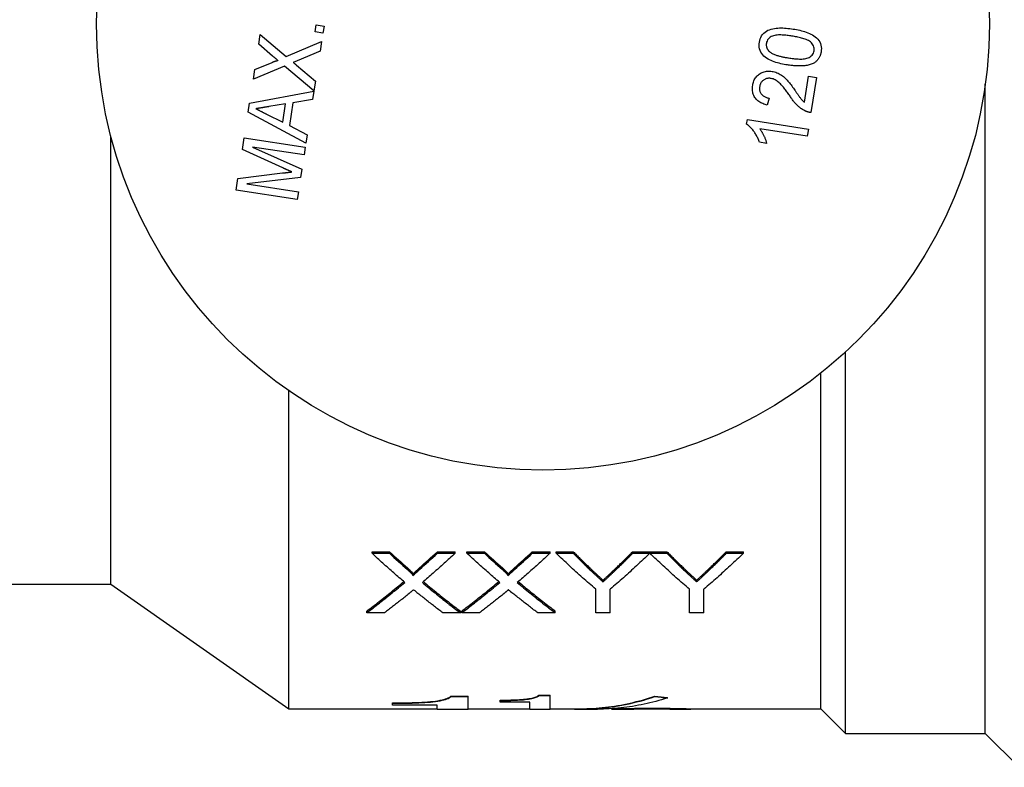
# Model space of a CAD drawing. Header units: millimetres. Extents: x 61 to 3746, y 22 to 401.
# Tile 8 of 11: x 279 to 327, y 329 to 365. Entities that reach past the tile are written whole.
import ezdxf

# ---------------------------------------------------------------- set-up
doc = ezdxf.new("R2010")
doc.units = ezdxf.units.MM
doc.layers.add('DETAIL', color=2, linetype='Continuous')

msp = doc.modelspace()

# ---------------------------------------------------------------- linework, layer by layer
at = {"layer": 'DETAIL'}
for p, q in [((293.578, 364.861), (293.631, 365.203)), ((293.631, 365.203), (294.011, 365.144)), ((290.838, 364.254), (290.911, 364.729)), ((290.911, 364.729), (292.174, 363.664)), ((293.958, 364.802), (293.578, 364.861)), ((294.011, 365.144), (293.958, 364.802)), ((291.512, 363.685), (290.838, 364.254)), ((292.174, 363.664), (293.893, 364.384)), ((293.893, 364.384), (293.822, 363.922)), ((293.822, 363.922), (292.698, 363.451)), ((290.647, 363.025), (291.49, 363.377)), ((292.698, 363.451), (292.517, 363.375)), ((292.091, 363.197), (290.575, 362.563)), ((290.575, 362.563), (290.647, 363.025)), ((293.522, 361.989), (292.091, 363.197)), ((292.669, 363.247), (293.596, 362.464)), ((293.596, 362.464), (293.522, 361.989)), ((317.365, 361.434), (317.561, 362.702)), ((317.561, 362.702), (317.941, 362.643)), ((317.941, 362.643), (317.676, 360.933)), ((326.153, 330.751), (326.153, 362.312)), ((290.394, 361.389), (293.52, 361.976)), ((293.52, 361.976), (293.458, 361.571)), ((290.328, 360.963), (290.394, 361.389)), ((292.14, 361.356), (291.33, 361.225)), ((292.002, 360.464), (292.14, 361.356)), ((292.499, 361.415), (292.327, 360.3)), ((293.458, 361.571), (292.499, 361.415)), ((315.645, 361.637), (315.554, 361.301)), ((293.13, 359.456), (290.328, 360.963)), ((291.22, 360.86), (292.002, 360.464)), ((314.554, 360.374), (314.588, 360.594)), ((314.588, 360.594), (317.553, 360.135)), ((292.327, 360.3), (293.193, 359.861)), ((317.5, 359.793), (315.189, 360.151)), ((317.553, 360.135), (317.5, 359.793)), ((283.653, 338.001), (283.653, 359.784)), ((290.046, 359.144), (290.134, 359.712)), ((290.134, 359.712), (293.098, 359.253)), ((293.193, 359.861), (293.13, 359.456)), ((315.526, 359.437), (315.176, 359.491)), ((292.001, 358.25), (290.046, 359.144)), ((293.04, 358.873), (290.531, 359.261)), ((290.531, 359.261), (292.932, 358.176)), ((293.098, 359.253), (293.04, 358.873)), ((289.827, 357.734), (291.999, 357.998)), ((292.932, 358.176), (292.871, 357.782)), ((289.739, 357.165), (289.827, 357.734)), ((292.871, 357.782), (290.254, 357.475)), ((292.704, 356.706), (289.739, 357.165)), ((290.254, 357.475), (292.763, 357.086)), ((292.763, 357.086), (292.704, 356.706)), ((319.353, 330.751), (319.353, 349.289)), ((318.153, 331.951), (318.153, 348.262)), ((292.293, 331.951), (292.293, 347.415)), ((296.343, 339.506), (296.343, 339.583)), ((296.343, 339.583), (297.192, 339.583)), ((296.343, 339.506), (297.192, 339.506)), ((297.192, 339.506), (297.192, 339.583)), ((299.52, 339.506), (299.52, 339.583)), ((299.52, 339.583), (300.381, 339.583)), ((299.52, 339.506), (300.381, 339.506)), ((300.381, 339.506), (300.381, 339.583)), ((300.958, 339.506), (300.958, 339.583)), ((300.958, 339.583), (301.808, 339.583)), ((300.958, 339.506), (301.808, 339.506)), ((301.808, 339.506), (301.808, 339.583)), ((304.135, 339.506), (304.135, 339.583)), ((304.135, 339.583), (304.997, 339.583)), ((304.135, 339.506), (304.997, 339.506)), ((304.997, 339.506), (304.997, 339.583)), ((305.294, 339.506), (305.294, 339.583)), ((305.294, 339.583), (306.129, 339.583)), ((305.294, 339.506), (306.129, 339.506)), ((306.129, 339.506), (306.129, 339.583)), ((309.011, 339.506), (309.011, 339.583)), ((309.011, 339.583), (309.846, 339.583)), ((309.011, 339.506), (309.846, 339.506)), ((309.846, 339.506), (309.846, 339.583)), ((309.856, 339.506), (309.856, 339.583)), ((309.856, 339.583), (310.68, 339.583)), ((309.856, 339.506), (310.68, 339.506)), ((310.68, 339.506), (310.68, 339.583)), ((313.562, 339.506), (313.562, 339.583)), ((313.562, 339.583), (314.397, 339.583)), ((313.562, 339.506), (314.397, 339.506)), ((314.397, 339.506), (314.397, 339.583)), ((298.324, 338.428), (298.324, 338.509)), ((302.939, 338.428), (302.939, 338.509)), ((276.653, 338.001), (283.653, 338.001)), ((283.653, 338.001), (292.293, 331.951)), ((307.571, 338.115), (307.571, 338.196)), ((312.122, 338.115), (312.122, 338.196)), ((307.217, 336.613), (307.217, 337.764)), ((307.922, 336.613), (307.922, 337.764)), ((311.769, 336.613), (311.769, 337.764)), ((312.474, 336.613), (312.474, 337.764)), ((296.087, 336.613), (296.087, 336.699)), ((296.947, 336.613), (296.087, 336.613)), ((300.638, 336.613), (299.787, 336.613)), ((300.638, 336.613), (300.638, 336.699)), ((300.702, 336.613), (300.702, 336.699)), ((301.562, 336.613), (300.702, 336.613)), ((305.253, 336.613), (304.403, 336.613)), ((305.253, 336.613), (305.253, 336.699)), ((307.922, 336.613), (307.217, 336.613)), ((312.474, 336.613), (311.769, 336.613)), ((297.343, 332.217), (297.343, 332.237)), ((297.343, 332.118), (297.343, 332.217)), ((300.177, 332.538), (300.177, 332.557)), ((300.177, 332.557), (301.01, 332.557)), ((300.177, 332.538), (301.01, 332.538)), ((301.01, 332.538), (301.01, 332.557)), ((301.01, 331.931), (301.01, 332.538)), ((302.566, 332.351), (302.566, 332.371)), ((302.566, 332.267), (302.566, 332.351)), ((304.011, 332.267), (302.566, 332.267)), ((304.011, 331.931), (304.011, 332.267)), ((304.455, 332.588), (304.455, 332.608)), ((304.455, 332.608), (305.011, 332.608)), ((304.455, 332.588), (305.011, 332.588)), ((305.011, 332.588), (305.011, 332.608)), ((305.011, 331.931), (305.011, 332.588)), ((309.342, 332.314), (309.342, 332.314)), ((310.091, 332.54), (310.091, 332.559)), ((310.702, 332.469), (310.702, 332.488)), ((292.293, 331.951), (299.51, 331.951)), ((299.51, 332.118), (297.343, 332.118)), ((299.51, 331.931), (299.51, 332.118)), ((299.51, 331.931), (301.01, 331.931)), ((301.01, 331.951), (304.011, 331.951)), ((304.011, 331.931), (305.011, 331.931)), ((305.011, 331.951), (306.482, 331.951)), ((306.482, 331.931), (307.311, 331.931)), ((307.964, 331.951), (308.162, 331.951)), ((308.162, 331.931), (309.075, 331.931)), ((308.613, 332.144), (308.613, 332.144)), ((309.967, 331.955), (309.967, 331.975)), ((310.816, 331.931), (311.747, 331.931)), ((311.747, 331.951), (318.153, 331.951)), ((311.851, 331.94), (311.851, 331.951)), ((318.153, 331.951), (319.353, 330.751)), ((319.353, 330.751), (326.153, 330.751)), ((326.153, 330.751), (327.803, 329.101))]:
    msp.add_line(p, q, dxfattribs=at)
at = {"layer": 'DETAIL', "flags": 128}
for points in [[(315.171, 364.357), (315.187, 364.438), (315.21, 364.517), (315.242, 364.593), (315.282, 364.666), (315.329, 364.734), (315.384, 364.795), (315.446, 364.85), (315.514, 364.897), (315.587, 364.935), (315.664, 364.964), (315.743, 364.988), (315.824, 365.007), (315.905, 365.022), (315.987, 365.034), (316.069, 365.043), (316.151, 365.049), (316.234, 365.051), (316.316, 365.049), (316.399, 365.045), (316.481, 365.039), (316.563, 365.031), (316.645, 365.021), (316.727, 365.01), (316.809, 364.998)], [(316.755, 364.656), (316.695, 364.665), (316.636, 364.674), (316.576, 364.681), (316.517, 364.688), (316.457, 364.694), (316.398, 364.7), (316.338, 364.704), (316.278, 364.707), (316.218, 364.709), (316.158, 364.709), (316.098, 364.708), (316.038, 364.704), (315.979, 364.698), (315.919, 364.688), (315.861, 364.674), (315.805, 364.653), (315.751, 364.627), (315.7, 364.595), (315.653, 364.558), (315.611, 364.516), (315.574, 364.468), (315.546, 364.415), (315.525, 364.359), (315.512, 364.3)], [(316.809, 364.998), (316.89, 364.985), (316.971, 364.97), (317.052, 364.955), (317.133, 364.937), (317.213, 364.917), (317.293, 364.896), (317.372, 364.873), (317.45, 364.847), (317.528, 364.818), (317.604, 364.787), (317.679, 364.751), (317.751, 364.712), (317.821, 364.668), (317.888, 364.62), (317.951, 364.567), (318.009, 364.508), (318.06, 364.443), (318.103, 364.373), (318.138, 364.298), (318.163, 364.219), (318.178, 364.138), (318.185, 364.056), (318.183, 363.974), (318.173, 363.892)], [(316.538, 363.25), (316.456, 363.264), (316.375, 363.278), (316.294, 363.294), (316.213, 363.311), (316.133, 363.331), (316.053, 363.352), (315.974, 363.375), (315.896, 363.401), (315.818, 363.43), (315.742, 363.462), (315.668, 363.498), (315.595, 363.537), (315.525, 363.58), (315.458, 363.628), (315.395, 363.682), (315.337, 363.741), (315.286, 363.806), (315.242, 363.876), (315.207, 363.951), (315.182, 364.029), (315.166, 364.11), (315.16, 364.192), (315.161, 364.275), (315.171, 364.357)], [(315.512, 364.3), (315.51, 364.282), (315.508, 364.264), (315.507, 364.245), (315.506, 364.227), (315.507, 364.208), (315.508, 364.19), (315.511, 364.171), (315.514, 364.153), (315.517, 364.135), (315.522, 364.117), (315.527, 364.099), (315.533, 364.081), (315.541, 364.064), (315.548, 364.048), (315.557, 364.031), (315.566, 364.015), (315.576, 363.999), (315.586, 363.984), (315.597, 363.969), (315.608, 363.954), (315.62, 363.94), (315.633, 363.926), (315.645, 363.913), (315.658, 363.899)], [(317.831, 363.945), (317.837, 364.004), (317.833, 364.064), (317.821, 364.122), (317.8, 364.179), (317.773, 364.232), (317.738, 364.281), (317.7, 364.326), (317.657, 364.368), (317.609, 364.404), (317.558, 364.435), (317.505, 364.463), (317.45, 364.486), (317.394, 364.508), (317.338, 364.527), (317.281, 364.545), (317.223, 364.561), (317.165, 364.576), (317.107, 364.59), (317.049, 364.603), (316.99, 364.615), (316.931, 364.626), (316.873, 364.637), (316.814, 364.647), (316.755, 364.656)], [(315.658, 363.899), (315.691, 363.874), (315.725, 363.851), (315.76, 363.829), (315.796, 363.81), (315.834, 363.792), (315.871, 363.775), (315.909, 363.759), (315.948, 363.744), (315.987, 363.73), (316.026, 363.717), (316.065, 363.705), (316.105, 363.694), (316.145, 363.683), (316.185, 363.672), (316.225, 363.663), (316.265, 363.653), (316.306, 363.644), (316.346, 363.636), (316.386, 363.627), (316.427, 363.62), (316.468, 363.612), (316.508, 363.606), (316.549, 363.599), (316.59, 363.592)], [(316.59, 363.592), (316.649, 363.584), (316.708, 363.575), (316.767, 363.567), (316.827, 363.56), (316.886, 363.554), (316.946, 363.549), (317.005, 363.544), (317.065, 363.541), (317.125, 363.539), (317.185, 363.539), (317.244, 363.54), (317.304, 363.544), (317.364, 363.55), (317.423, 363.56), (317.481, 363.574), (317.537, 363.594), (317.59, 363.621), (317.641, 363.653), (317.688, 363.69), (317.731, 363.731), (317.768, 363.778), (317.797, 363.83), (317.818, 363.886), (317.831, 363.945)], [(318.173, 363.892), (318.168, 363.863), (318.162, 363.834), (318.156, 363.805), (318.149, 363.777), (318.14, 363.748), (318.131, 363.721), (318.12, 363.693), (318.109, 363.666), (318.096, 363.639), (318.083, 363.613), (318.068, 363.588), (318.053, 363.563), (318.036, 363.538), (318.018, 363.515), (317.999, 363.492), (317.979, 363.471), (317.959, 363.45), (317.937, 363.429), (317.915, 363.41), (317.892, 363.391), (317.869, 363.374), (317.844, 363.358), (317.819, 363.342), (317.794, 363.327)], [(291.49, 363.377), (291.502, 363.382), (291.514, 363.387), (291.526, 363.392), (291.538, 363.396), (291.55, 363.401), (291.562, 363.406), (291.574, 363.411), (291.586, 363.415), (291.598, 363.42), (291.61, 363.424), (291.622, 363.429), (291.634, 363.433), (291.647, 363.437), (291.659, 363.441), (291.671, 363.445), (291.684, 363.448), (291.696, 363.451), (291.709, 363.455), (291.722, 363.458), (291.734, 363.46), (291.747, 363.462), (291.76, 363.462), (291.773, 363.461), (291.785, 363.455)], [(291.785, 363.455), (291.773, 363.465), (291.762, 363.474), (291.75, 363.484), (291.739, 363.493), (291.728, 363.503), (291.716, 363.512), (291.705, 363.522), (291.694, 363.532), (291.682, 363.541), (291.671, 363.551), (291.66, 363.561), (291.648, 363.57), (291.637, 363.58), (291.626, 363.59), (291.614, 363.599), (291.603, 363.609), (291.592, 363.618), (291.58, 363.628), (291.569, 363.637), (291.557, 363.647), (291.546, 363.657), (291.535, 363.666), (291.523, 363.676), (291.512, 363.685)], [(292.517, 363.375), (292.523, 363.369), (292.529, 363.364), (292.535, 363.359), (292.542, 363.353), (292.548, 363.348), (292.554, 363.343), (292.561, 363.337), (292.567, 363.332), (292.574, 363.327), (292.58, 363.321), (292.586, 363.316), (292.593, 363.311), (292.599, 363.305), (292.605, 363.3), (292.612, 363.295), (292.618, 363.289), (292.624, 363.284), (292.631, 363.279), (292.637, 363.273), (292.643, 363.268), (292.65, 363.263), (292.656, 363.257), (292.662, 363.252), (292.669, 363.247)], [(317.794, 363.327), (317.745, 363.306), (317.695, 363.286), (317.645, 363.269), (317.594, 363.255), (317.542, 363.242), (317.49, 363.232), (317.438, 363.223), (317.385, 363.216), (317.332, 363.21), (317.279, 363.206), (317.226, 363.203), (317.173, 363.201), (317.12, 363.201), (317.067, 363.201), (317.014, 363.203), (316.96, 363.205), (316.907, 363.208), (316.854, 363.212), (316.801, 363.217), (316.749, 363.222), (316.696, 363.228), (316.643, 363.235), (316.591, 363.242), (316.538, 363.25)], [(314.847, 362.264), (314.856, 362.317), (314.868, 362.37), (314.884, 362.422), (314.902, 362.473), (314.924, 362.523), (314.948, 362.572), (314.977, 362.618), (315.009, 362.662), (315.044, 362.703), (315.082, 362.741), (315.123, 362.777), (315.167, 362.809), (315.213, 362.838), (315.26, 362.864), (315.31, 362.887), (315.36, 362.906), (315.412, 362.922), (315.465, 362.934), (315.519, 362.943), (315.573, 362.948), (315.627, 362.95), (315.681, 362.949), (315.735, 362.944), (315.789, 362.938)], [(315.789, 362.938), (315.849, 362.927), (315.909, 362.912), (315.968, 362.894), (316.025, 362.873), (316.082, 362.849), (316.137, 362.821), (316.19, 362.79), (316.241, 362.757), (316.291, 362.721), (316.339, 362.683), (316.386, 362.643), (316.432, 362.602), (316.476, 362.559), (316.518, 362.514), (316.559, 362.468), (316.598, 362.421), (316.637, 362.374), (316.675, 362.326), (316.713, 362.277), (316.75, 362.228), (316.787, 362.179), (316.823, 362.129), (316.858, 362.079), (316.894, 362.029)], [(315.738, 362.596), (315.707, 362.6), (315.675, 362.602), (315.644, 362.602), (315.612, 362.601), (315.581, 362.598), (315.55, 362.593), (315.519, 362.585), (315.489, 362.575), (315.46, 362.564), (315.431, 362.551), (315.404, 362.535), (315.377, 362.519), (315.352, 362.5), (315.328, 362.479), (315.305, 362.457), (315.284, 362.434), (315.265, 362.408), (315.248, 362.382), (315.234, 362.354), (315.221, 362.325), (315.21, 362.296), (315.201, 362.266), (315.194, 362.235), (315.188, 362.204)], [(316.662, 361.73), (316.631, 361.775), (316.6, 361.819), (316.568, 361.863), (316.537, 361.907), (316.505, 361.95), (316.472, 361.994), (316.44, 362.037), (316.407, 362.08), (316.373, 362.122), (316.339, 362.164), (316.305, 362.206), (316.27, 362.247), (316.233, 362.287), (316.196, 362.327), (316.158, 362.365), (316.119, 362.402), (316.077, 362.437), (316.034, 362.469), (315.989, 362.499), (315.942, 362.526), (315.893, 362.55), (315.843, 362.569), (315.791, 362.584), (315.738, 362.596)], [(315.554, 361.301), (315.5, 361.315), (315.446, 361.33), (315.393, 361.348), (315.341, 361.369), (315.29, 361.391), (315.241, 361.416), (315.192, 361.444), (315.146, 361.475), (315.101, 361.509), (315.059, 361.546), (315.021, 361.586), (314.985, 361.629), (314.952, 361.674), (314.923, 361.722), (314.899, 361.772), (314.878, 361.824), (314.861, 361.877), (314.848, 361.931), (314.84, 361.986), (314.835, 362.042), (314.833, 362.097), (314.835, 362.153), (314.84, 362.209), (314.847, 362.264)], [(315.188, 362.204), (315.183, 362.17), (315.181, 362.136), (315.18, 362.102), (315.182, 362.067), (315.186, 362.033), (315.192, 362), (315.202, 361.967), (315.214, 361.935), (315.228, 361.903), (315.245, 361.874), (315.264, 361.845), (315.285, 361.818), (315.308, 361.793), (315.333, 361.77), (315.36, 361.748), (315.388, 361.728), (315.418, 361.711), (315.448, 361.695), (315.48, 361.682), (315.512, 361.67), (315.544, 361.659), (315.577, 361.65), (315.611, 361.643), (315.645, 361.637)], [(316.894, 362.029), (316.911, 362.003), (316.929, 361.976), (316.947, 361.95), (316.965, 361.924), (316.983, 361.898), (317.001, 361.872), (317.019, 361.846), (317.037, 361.82), (317.056, 361.794), (317.074, 361.768), (317.092, 361.742), (317.111, 361.716), (317.129, 361.69), (317.148, 361.665), (317.168, 361.64), (317.187, 361.615), (317.207, 361.59), (317.227, 361.566), (317.249, 361.542), (317.271, 361.519), (317.293, 361.497), (317.317, 361.475), (317.34, 361.454), (317.365, 361.434)], [(317.418, 361.008), (317.378, 361.027), (317.339, 361.047), (317.3, 361.068), (317.262, 361.091), (317.225, 361.115), (317.189, 361.141), (317.153, 361.167), (317.118, 361.194), (317.084, 361.222), (317.05, 361.251), (317.018, 361.281), (316.986, 361.312), (316.956, 361.344), (316.926, 361.376), (316.897, 361.41), (316.868, 361.443), (316.841, 361.478), (316.814, 361.513), (316.787, 361.549), (316.761, 361.584), (316.736, 361.62), (316.711, 361.657), (316.686, 361.694), (316.662, 361.73)], [(291.33, 361.225), (291.304, 361.22), (291.277, 361.216), (291.251, 361.212), (291.225, 361.207), (291.199, 361.203), (291.173, 361.199), (291.147, 361.195), (291.121, 361.191), (291.094, 361.186), (291.068, 361.182), (291.042, 361.178), (291.016, 361.173), (290.99, 361.169), (290.964, 361.164), (290.938, 361.16), (290.912, 361.156), (290.885, 361.152), (290.859, 361.148), (290.833, 361.144), (290.807, 361.139), (290.781, 361.135), (290.755, 361.131), (290.729, 361.126), (290.703, 361.122)], [(290.703, 361.122), (290.724, 361.111), (290.746, 361.1), (290.767, 361.089), (290.789, 361.078), (290.81, 361.067), (290.832, 361.056), (290.853, 361.045), (290.875, 361.034), (290.897, 361.023), (290.918, 361.012), (290.94, 361.002), (290.961, 360.991), (290.983, 360.98), (291.004, 360.969), (291.026, 360.958), (291.048, 360.947), (291.069, 360.936), (291.091, 360.925), (291.112, 360.914), (291.134, 360.903), (291.155, 360.892), (291.177, 360.881), (291.199, 360.871), (291.22, 360.86)], [(317.676, 360.933), (317.665, 360.935), (317.654, 360.936), (317.643, 360.938), (317.632, 360.94), (317.621, 360.942), (317.61, 360.944), (317.599, 360.946), (317.588, 360.949), (317.577, 360.951), (317.566, 360.954), (317.555, 360.957), (317.544, 360.96), (317.533, 360.963), (317.522, 360.967), (317.512, 360.97), (317.501, 360.974), (317.491, 360.978), (317.48, 360.982), (317.47, 360.986), (317.459, 360.99), (317.449, 360.994), (317.438, 360.999), (317.428, 361.003), (317.418, 361.008)], [(315.176, 359.491), (315.16, 359.534), (315.144, 359.577), (315.128, 359.619), (315.11, 359.662), (315.091, 359.703), (315.071, 359.745), (315.05, 359.785), (315.029, 359.826), (315.006, 359.865), (314.983, 359.905), (314.958, 359.943), (314.933, 359.981), (314.907, 360.019), (314.88, 360.056), (314.852, 360.092), (314.823, 360.127), (314.793, 360.162), (314.762, 360.196), (314.73, 360.229), (314.697, 360.261), (314.663, 360.291), (314.628, 360.32), (314.591, 360.347), (314.554, 360.374)], [(315.189, 360.151), (315.209, 360.124), (315.229, 360.097), (315.247, 360.07), (315.265, 360.042), (315.283, 360.014), (315.3, 359.986), (315.316, 359.957), (315.332, 359.928), (315.347, 359.899), (315.362, 359.869), (315.377, 359.839), (315.391, 359.809), (315.404, 359.779), (315.417, 359.749), (315.43, 359.718), (315.443, 359.688), (315.455, 359.657), (315.467, 359.626), (315.479, 359.595), (315.489, 359.564), (315.5, 359.532), (315.509, 359.501), (315.518, 359.469), (315.526, 359.437)], [(291.999, 357.998), (292.018, 358), (292.036, 358.003), (292.055, 358.005), (292.074, 358.007), (292.093, 358.009), (292.112, 358.011), (292.131, 358.013), (292.15, 358.015), (292.169, 358.018), (292.188, 358.02), (292.206, 358.022), (292.225, 358.025), (292.244, 358.027), (292.263, 358.029), (292.282, 358.031), (292.301, 358.033), (292.32, 358.035), (292.339, 358.037), (292.358, 358.039), (292.377, 358.041), (292.396, 358.043), (292.414, 358.045), (292.433, 358.047), (292.452, 358.049)], [(292.452, 358.049), (292.433, 358.057), (292.414, 358.065), (292.395, 358.073), (292.377, 358.081), (292.358, 358.09), (292.339, 358.098), (292.32, 358.107), (292.301, 358.115), (292.283, 358.123), (292.264, 358.131), (292.245, 358.14), (292.226, 358.148), (292.208, 358.157), (292.189, 358.165), (292.17, 358.174), (292.151, 358.182), (292.132, 358.19), (292.114, 358.199), (292.095, 358.207), (292.076, 358.216), (292.057, 358.224), (292.039, 358.233), (292.02, 358.242), (292.001, 358.25)], [(297.934, 338.094), (297.868, 338.15), (297.802, 338.206), (297.736, 338.263), (297.669, 338.32), (297.603, 338.377), (297.537, 338.435), (297.47, 338.492), (297.404, 338.55), (297.338, 338.608), (297.271, 338.667), (297.205, 338.725), (297.139, 338.784), (297.072, 338.843), (297.006, 338.902), (296.94, 338.962), (296.873, 339.021), (296.807, 339.081), (296.741, 339.141), (296.675, 339.202), (296.608, 339.262), (296.542, 339.323), (296.476, 339.384), (296.409, 339.445), (296.343, 339.506)], [(300.381, 339.506), (300.315, 339.445), (300.249, 339.383), (300.182, 339.322), (300.116, 339.261), (300.05, 339.201), (299.984, 339.14), (299.917, 339.08), (299.851, 339.02), (299.785, 338.96), (299.718, 338.9), (299.652, 338.841), (299.586, 338.782), (299.519, 338.723), (299.453, 338.664), (299.387, 338.605), (299.32, 338.547), (299.254, 338.489), (299.188, 338.431), (299.121, 338.374), (299.055, 338.316), (298.989, 338.259), (298.922, 338.202), (298.856, 338.145), (298.79, 338.089)], [(302.55, 338.094), (302.484, 338.15), (302.417, 338.206), (302.351, 338.263), (302.285, 338.32), (302.218, 338.377), (302.152, 338.435), (302.086, 338.492), (302.019, 338.55), (301.953, 338.608), (301.887, 338.667), (301.82, 338.725), (301.754, 338.784), (301.688, 338.843), (301.621, 338.902), (301.555, 338.962), (301.489, 339.021), (301.423, 339.081), (301.356, 339.141), (301.29, 339.202), (301.224, 339.262), (301.157, 339.323), (301.091, 339.384), (301.025, 339.445), (300.958, 339.506)], [(304.997, 339.506), (304.93, 339.445), (304.864, 339.383), (304.798, 339.322), (304.732, 339.261), (304.665, 339.201), (304.599, 339.14), (304.533, 339.08), (304.466, 339.02), (304.4, 338.96), (304.334, 338.9), (304.267, 338.841), (304.201, 338.782), (304.135, 338.723), (304.068, 338.664), (304.002, 338.605), (303.936, 338.547), (303.869, 338.489), (303.803, 338.431), (303.737, 338.374), (303.67, 338.316), (303.604, 338.259), (303.538, 338.202), (303.472, 338.145), (303.405, 338.089)], [(307.217, 337.764), (307.137, 337.832), (307.057, 337.901), (306.977, 337.97), (306.897, 338.04), (306.817, 338.11), (306.737, 338.181), (306.656, 338.251), (306.576, 338.322), (306.496, 338.394), (306.416, 338.465), (306.336, 338.538), (306.256, 338.61), (306.176, 338.683), (306.096, 338.756), (306.015, 338.83), (305.935, 338.903), (305.855, 338.978), (305.775, 339.052), (305.695, 339.127), (305.615, 339.202), (305.535, 339.278), (305.455, 339.354), (305.374, 339.43), (305.294, 339.506)], [(306.129, 339.583), (306.169, 339.543), (306.209, 339.502), (306.25, 339.462), (306.29, 339.422), (306.331, 339.382), (306.371, 339.342), (306.411, 339.302), (306.452, 339.262), (306.492, 339.222), (306.533, 339.182), (306.573, 339.143), (306.613, 339.103), (306.654, 339.064), (306.694, 339.025), (306.735, 338.985), (306.775, 338.946), (306.815, 338.907), (306.856, 338.868), (306.896, 338.83), (306.937, 338.791), (306.977, 338.752), (307.017, 338.714), (307.058, 338.675), (307.098, 338.637)], [(306.129, 339.506), (306.169, 339.466), (306.209, 339.425), (306.25, 339.385), (306.29, 339.344), (306.331, 339.304), (306.371, 339.264), (306.411, 339.224), (306.452, 339.184), (306.492, 339.144), (306.533, 339.104), (306.573, 339.064), (306.613, 339.025), (306.654, 338.985), (306.694, 338.946), (306.735, 338.907), (306.775, 338.867), (306.815, 338.828), (306.856, 338.789), (306.896, 338.75), (306.937, 338.711), (306.977, 338.673), (307.017, 338.634), (307.058, 338.596), (307.098, 338.557)], [(309.846, 339.506), (309.765, 339.43), (309.685, 339.354), (309.605, 339.278), (309.525, 339.202), (309.445, 339.127), (309.365, 339.052), (309.285, 338.978), (309.205, 338.903), (309.124, 338.83), (309.044, 338.756), (308.964, 338.683), (308.884, 338.61), (308.804, 338.538), (308.724, 338.465), (308.644, 338.394), (308.563, 338.322), (308.483, 338.251), (308.403, 338.181), (308.323, 338.11), (308.243, 338.04), (308.163, 337.97), (308.083, 337.901), (308.003, 337.832), (307.922, 337.764)], [(308.08, 338.671), (308.119, 338.708), (308.157, 338.745), (308.196, 338.783), (308.235, 338.82), (308.274, 338.857), (308.313, 338.895), (308.351, 338.932), (308.39, 338.97), (308.429, 339.007), (308.468, 339.045), (308.507, 339.083), (308.545, 339.121), (308.584, 339.159), (308.623, 339.197), (308.662, 339.235), (308.701, 339.274), (308.74, 339.312), (308.778, 339.351), (308.817, 339.389), (308.856, 339.428), (308.895, 339.467), (308.934, 339.505), (308.972, 339.544), (309.011, 339.583)], [(308.08, 338.592), (308.119, 338.629), (308.157, 338.666), (308.196, 338.703), (308.235, 338.74), (308.274, 338.778), (308.313, 338.815), (308.351, 338.853), (308.39, 338.891), (308.429, 338.929), (308.468, 338.967), (308.507, 339.004), (308.545, 339.043), (308.584, 339.081), (308.623, 339.119), (308.662, 339.157), (308.701, 339.196), (308.74, 339.234), (308.778, 339.273), (308.817, 339.312), (308.856, 339.35), (308.895, 339.389), (308.934, 339.428), (308.972, 339.467), (309.011, 339.506)], [(311.769, 337.764), (311.689, 337.832), (311.609, 337.901), (311.529, 337.97), (311.45, 338.04), (311.37, 338.11), (311.29, 338.181), (311.211, 338.251), (311.131, 338.322), (311.051, 338.394), (310.971, 338.465), (310.892, 338.538), (310.812, 338.61), (310.732, 338.683), (310.653, 338.756), (310.573, 338.83), (310.493, 338.903), (310.414, 338.978), (310.334, 339.052), (310.254, 339.127), (310.174, 339.202), (310.095, 339.278), (310.015, 339.354), (309.935, 339.43), (309.856, 339.506)], [(310.68, 339.583), (310.72, 339.543), (310.761, 339.502), (310.801, 339.462), (310.841, 339.422), (310.882, 339.382), (310.922, 339.342), (310.963, 339.302), (311.003, 339.262), (311.043, 339.222), (311.084, 339.182), (311.124, 339.143), (311.165, 339.103), (311.205, 339.064), (311.245, 339.025), (311.286, 338.985), (311.326, 338.946), (311.367, 338.907), (311.407, 338.868), (311.447, 338.83), (311.488, 338.791), (311.528, 338.752), (311.569, 338.714), (311.609, 338.675), (311.649, 338.637)], [(310.68, 339.506), (310.72, 339.466), (310.761, 339.425), (310.801, 339.385), (310.841, 339.344), (310.882, 339.304), (310.922, 339.264), (310.963, 339.224), (311.003, 339.184), (311.043, 339.144), (311.084, 339.104), (311.124, 339.064), (311.165, 339.025), (311.205, 338.985), (311.245, 338.946), (311.286, 338.907), (311.326, 338.867), (311.367, 338.828), (311.407, 338.789), (311.447, 338.75), (311.488, 338.711), (311.528, 338.673), (311.569, 338.634), (311.609, 338.596), (311.649, 338.557)], [(314.397, 339.506), (314.317, 339.43), (314.237, 339.354), (314.156, 339.278), (314.076, 339.202), (313.996, 339.127), (313.916, 339.052), (313.836, 338.978), (313.756, 338.903), (313.676, 338.83), (313.596, 338.756), (313.515, 338.683), (313.435, 338.61), (313.355, 338.538), (313.275, 338.465), (313.195, 338.394), (313.115, 338.322), (313.035, 338.251), (312.955, 338.181), (312.874, 338.11), (312.794, 338.04), (312.714, 337.97), (312.634, 337.901), (312.554, 337.832), (312.474, 337.764)], [(312.631, 338.671), (312.67, 338.708), (312.709, 338.745), (312.747, 338.783), (312.786, 338.82), (312.825, 338.857), (312.864, 338.895), (312.903, 338.932), (312.941, 338.97), (312.98, 339.007), (313.019, 339.045), (313.058, 339.083), (313.097, 339.121), (313.136, 339.159), (313.174, 339.197), (313.213, 339.235), (313.252, 339.274), (313.291, 339.312), (313.33, 339.351), (313.368, 339.389), (313.407, 339.428), (313.446, 339.467), (313.485, 339.505), (313.524, 339.544), (313.562, 339.583)], [(312.631, 338.592), (312.67, 338.629), (312.709, 338.666), (312.747, 338.703), (312.786, 338.74), (312.825, 338.778), (312.864, 338.815), (312.903, 338.853), (312.941, 338.891), (312.98, 338.929), (313.019, 338.967), (313.058, 339.004), (313.097, 339.043), (313.136, 339.081), (313.174, 339.119), (313.213, 339.157), (313.252, 339.196), (313.291, 339.234), (313.33, 339.273), (313.368, 339.312), (313.407, 339.35), (313.446, 339.389), (313.485, 339.428), (313.524, 339.467), (313.562, 339.506)], [(298.065, 338.796), (298.082, 338.78), (298.098, 338.766), (298.112, 338.753), (298.124, 338.743), (298.135, 338.733), (298.145, 338.723), (298.155, 338.714), (298.165, 338.705), (298.176, 338.695), (298.187, 338.684), (298.2, 338.671), (298.215, 338.657), (298.229, 338.642), (298.243, 338.629), (298.255, 338.617), (298.264, 338.607), (298.272, 338.598), (298.282, 338.586), (298.294, 338.572), (298.304, 338.559), (298.311, 338.548), (298.318, 338.537), (298.323, 338.524), (298.324, 338.509)], [(298.065, 338.716), (298.081, 338.702), (298.095, 338.689), (298.108, 338.677), (298.119, 338.668), (298.129, 338.658), (298.143, 338.645), (298.156, 338.633), (298.169, 338.621), (298.181, 338.609), (298.193, 338.598), (298.204, 338.588), (298.215, 338.577), (298.229, 338.563), (298.243, 338.549), (298.255, 338.537), (298.265, 338.525), (298.274, 338.515), (298.282, 338.506), (298.294, 338.491), (298.304, 338.479), (298.311, 338.468), (298.319, 338.454), (298.323, 338.443), (298.324, 338.428)], [(302.68, 338.796), (302.698, 338.78), (302.713, 338.766), (302.727, 338.753), (302.739, 338.743), (302.75, 338.733), (302.76, 338.723), (302.77, 338.714), (302.781, 338.705), (302.791, 338.695), (302.803, 338.684), (302.816, 338.671), (302.83, 338.657), (302.845, 338.642), (302.858, 338.629), (302.87, 338.617), (302.879, 338.607), (302.887, 338.598), (302.898, 338.586), (302.91, 338.572), (302.919, 338.559), (302.927, 338.548), (302.933, 338.537), (302.938, 338.524), (302.939, 338.509)], [(302.68, 338.716), (302.696, 338.702), (302.711, 338.689), (302.723, 338.677), (302.734, 338.668), (302.744, 338.658), (302.758, 338.645), (302.772, 338.633), (302.785, 338.621), (302.797, 338.609), (302.809, 338.598), (302.82, 338.588), (302.83, 338.577), (302.845, 338.563), (302.858, 338.549), (302.87, 338.537), (302.881, 338.525), (302.89, 338.515), (302.898, 338.506), (302.91, 338.491), (302.919, 338.479), (302.927, 338.468), (302.935, 338.454), (302.938, 338.443), (302.939, 338.428)], [(307.098, 338.637), (307.125, 338.612), (307.151, 338.587), (307.177, 338.563), (307.202, 338.54), (307.226, 338.517), (307.25, 338.495), (307.273, 338.473), (307.295, 338.452), (307.317, 338.432), (307.339, 338.412), (307.359, 338.393), (307.379, 338.374), (307.399, 338.356), (307.417, 338.339), (307.436, 338.322), (307.453, 338.306), (307.47, 338.29), (307.486, 338.275), (307.502, 338.26), (307.517, 338.246), (307.531, 338.233), (307.545, 338.22), (307.558, 338.208), (307.571, 338.196)], [(307.098, 338.557), (307.125, 338.532), (307.151, 338.507), (307.177, 338.483), (307.202, 338.459), (307.226, 338.437), (307.25, 338.414), (307.273, 338.393), (307.295, 338.372), (307.317, 338.351), (307.339, 338.331), (307.359, 338.312), (307.379, 338.293), (307.399, 338.275), (307.417, 338.258), (307.436, 338.241), (307.453, 338.225), (307.47, 338.209), (307.486, 338.194), (307.502, 338.179), (307.517, 338.165), (307.531, 338.152), (307.545, 338.139), (307.558, 338.127), (307.571, 338.115)], [(307.571, 338.196), (307.589, 338.213), (307.608, 338.23), (307.626, 338.247), (307.646, 338.265), (307.665, 338.282), (307.684, 338.3), (307.704, 338.319), (307.724, 338.337), (307.745, 338.356), (307.765, 338.375), (307.786, 338.395), (307.807, 338.414), (307.828, 338.434), (307.85, 338.454), (307.872, 338.475), (307.894, 338.495), (307.916, 338.516), (307.939, 338.538), (307.962, 338.559), (307.985, 338.581), (308.008, 338.603), (308.032, 338.626), (308.056, 338.648), (308.08, 338.671)], [(307.571, 338.115), (307.589, 338.132), (307.608, 338.149), (307.626, 338.166), (307.646, 338.184), (307.665, 338.201), (307.684, 338.22), (307.704, 338.238), (307.724, 338.256), (307.745, 338.275), (307.765, 338.294), (307.786, 338.314), (307.807, 338.334), (307.828, 338.354), (307.85, 338.374), (307.872, 338.394), (307.894, 338.415), (307.916, 338.436), (307.939, 338.458), (307.962, 338.479), (307.985, 338.501), (308.008, 338.523), (308.032, 338.546), (308.056, 338.569), (308.08, 338.592)], [(311.649, 338.637), (311.676, 338.612), (311.702, 338.587), (311.728, 338.563), (311.753, 338.54), (311.777, 338.517), (311.801, 338.495), (311.824, 338.473), (311.847, 338.452), (311.869, 338.432), (311.89, 338.412), (311.91, 338.393), (311.93, 338.374), (311.95, 338.356), (311.969, 338.339), (311.987, 338.322), (312.004, 338.306), (312.021, 338.29), (312.038, 338.275), (312.053, 338.26), (312.068, 338.246), (312.083, 338.233), (312.096, 338.22), (312.11, 338.208), (312.122, 338.196)], [(311.649, 338.557), (311.676, 338.532), (311.702, 338.507), (311.728, 338.483), (311.753, 338.459), (311.777, 338.437), (311.801, 338.414), (311.824, 338.393), (311.847, 338.372), (311.869, 338.351), (311.89, 338.331), (311.91, 338.312), (311.93, 338.293), (311.95, 338.275), (311.969, 338.258), (311.987, 338.241), (312.004, 338.225), (312.021, 338.209), (312.038, 338.194), (312.053, 338.179), (312.068, 338.165), (312.083, 338.152), (312.096, 338.139), (312.11, 338.127), (312.122, 338.115)], [(312.122, 338.196), (312.14, 338.213), (312.159, 338.23), (312.178, 338.247), (312.197, 338.265), (312.216, 338.282), (312.236, 338.3), (312.255, 338.319), (312.276, 338.337), (312.296, 338.356), (312.316, 338.375), (312.337, 338.395), (312.358, 338.414), (312.38, 338.434), (312.401, 338.454), (312.423, 338.475), (312.445, 338.495), (312.467, 338.516), (312.49, 338.538), (312.513, 338.559), (312.536, 338.581), (312.559, 338.603), (312.583, 338.626), (312.607, 338.648), (312.631, 338.671)], [(312.122, 338.115), (312.14, 338.132), (312.159, 338.149), (312.178, 338.166), (312.197, 338.184), (312.216, 338.201), (312.236, 338.22), (312.255, 338.238), (312.276, 338.256), (312.296, 338.275), (312.316, 338.294), (312.337, 338.314), (312.358, 338.334), (312.38, 338.354), (312.401, 338.374), (312.423, 338.394), (312.445, 338.415), (312.467, 338.436), (312.49, 338.458), (312.513, 338.479), (312.536, 338.501), (312.559, 338.523), (312.583, 338.546), (312.607, 338.569), (312.631, 338.592)], [(296.087, 336.699), (296.162, 336.755), (296.237, 336.812), (296.312, 336.869), (296.387, 336.926), (296.462, 336.984), (296.537, 337.041), (296.612, 337.1), (296.687, 337.158), (296.762, 337.217), (296.837, 337.276), (296.912, 337.335), (296.987, 337.395), (297.062, 337.455), (297.137, 337.515), (297.212, 337.576), (297.287, 337.637), (297.362, 337.698), (297.437, 337.759), (297.512, 337.821), (297.587, 337.883), (297.662, 337.945), (297.737, 338.008), (297.812, 338.071), (297.886, 338.134)], [(296.087, 336.613), (296.164, 336.671), (296.241, 336.729), (296.318, 336.788), (296.395, 336.847), (296.472, 336.906), (296.549, 336.966), (296.626, 337.026), (296.703, 337.086), (296.78, 337.147), (296.857, 337.208), (296.934, 337.269), (297.01, 337.331), (297.087, 337.392), (297.164, 337.455), (297.241, 337.517), (297.318, 337.58), (297.395, 337.643), (297.472, 337.706), (297.549, 337.77), (297.626, 337.834), (297.703, 337.899), (297.78, 337.963), (297.857, 338.028), (297.934, 338.094)], [(298.79, 338.089), (298.867, 338.024), (298.944, 337.959), (299.021, 337.895), (299.098, 337.83), (299.175, 337.767), (299.252, 337.703), (299.329, 337.64), (299.406, 337.577), (299.483, 337.514), (299.56, 337.452), (299.637, 337.39), (299.714, 337.328), (299.791, 337.267), (299.868, 337.206), (299.945, 337.145), (300.022, 337.085), (300.099, 337.025), (300.176, 336.965), (300.253, 336.906), (300.33, 336.846), (300.407, 336.788), (300.484, 336.729), (300.561, 336.671), (300.638, 336.613)], [(298.838, 338.13), (298.913, 338.067), (298.988, 338.004), (299.063, 337.942), (299.138, 337.879), (299.213, 337.818), (299.288, 337.756), (299.363, 337.695), (299.438, 337.634), (299.513, 337.573), (299.588, 337.513), (299.663, 337.453), (299.738, 337.393), (299.813, 337.333), (299.888, 337.274), (299.963, 337.215), (300.038, 337.157), (300.113, 337.098), (300.188, 337.04), (300.263, 336.983), (300.338, 336.925), (300.413, 336.868), (300.488, 336.811), (300.563, 336.755), (300.638, 336.699)], [(300.702, 336.699), (300.777, 336.755), (300.852, 336.812), (300.927, 336.869), (301.002, 336.926), (301.077, 336.984), (301.152, 337.041), (301.227, 337.1), (301.302, 337.158), (301.377, 337.217), (301.452, 337.276), (301.527, 337.335), (301.602, 337.395), (301.677, 337.455), (301.752, 337.515), (301.827, 337.576), (301.902, 337.637), (301.977, 337.698), (302.052, 337.759), (302.127, 337.821), (302.202, 337.883), (302.277, 337.945), (302.352, 338.008), (302.427, 338.071), (302.502, 338.134)], [(300.702, 336.613), (300.779, 336.671), (300.856, 336.729), (300.933, 336.788), (301.01, 336.847), (301.087, 336.906), (301.164, 336.966), (301.241, 337.026), (301.318, 337.086), (301.395, 337.147), (301.472, 337.208), (301.549, 337.269), (301.626, 337.331), (301.703, 337.392), (301.78, 337.455), (301.857, 337.517), (301.934, 337.58), (302.011, 337.643), (302.088, 337.706), (302.165, 337.77), (302.242, 337.834), (302.319, 337.899), (302.396, 337.963), (302.473, 338.028), (302.55, 338.094)], [(303.405, 338.089), (303.482, 338.024), (303.559, 337.959), (303.636, 337.895), (303.713, 337.83), (303.79, 337.767), (303.867, 337.703), (303.944, 337.64), (304.021, 337.577), (304.098, 337.514), (304.175, 337.452), (304.252, 337.39), (304.329, 337.328), (304.406, 337.267), (304.483, 337.206), (304.56, 337.145), (304.637, 337.085), (304.714, 337.025), (304.791, 336.965), (304.868, 336.906), (304.945, 336.846), (305.022, 336.788), (305.099, 336.729), (305.176, 336.671), (305.253, 336.613)], [(303.453, 338.13), (303.528, 338.067), (303.603, 338.004), (303.678, 337.942), (303.753, 337.879), (303.828, 337.818), (303.903, 337.756), (303.978, 337.695), (304.053, 337.634), (304.128, 337.573), (304.203, 337.513), (304.278, 337.453), (304.353, 337.393), (304.428, 337.333), (304.503, 337.274), (304.578, 337.215), (304.653, 337.157), (304.728, 337.098), (304.803, 337.04), (304.878, 336.983), (304.953, 336.925), (305.028, 336.868), (305.103, 336.811), (305.178, 336.755), (305.253, 336.699)], [(298.13, 337.539), (298.081, 337.499), (298.031, 337.459), (297.982, 337.419), (297.933, 337.38), (297.883, 337.34), (297.834, 337.301), (297.785, 337.261), (297.735, 337.222), (297.686, 337.183), (297.637, 337.144), (297.588, 337.105), (297.538, 337.067), (297.489, 337.028), (297.44, 336.99), (297.39, 336.951), (297.341, 336.913), (297.292, 336.875), (297.243, 336.837), (297.193, 336.8), (297.144, 336.762), (297.095, 336.725), (297.045, 336.687), (296.996, 336.65), (296.947, 336.613)], [(298.365, 337.733), (298.359, 337.728), (298.353, 337.723), (298.345, 337.717), (298.337, 337.71), (298.329, 337.703), (298.319, 337.695), (298.309, 337.687), (298.298, 337.678), (298.286, 337.668), (298.274, 337.658), (298.261, 337.647), (298.247, 337.636), (298.239, 337.629), (298.23, 337.622), (298.221, 337.614), (298.211, 337.606), (298.2, 337.597), (298.188, 337.587), (298.18, 337.58), (298.171, 337.573), (298.162, 337.565), (298.152, 337.557), (298.141, 337.548), (298.13, 337.539)], [(299.787, 336.613), (299.737, 336.651), (299.686, 336.689), (299.635, 336.728), (299.585, 336.766), (299.534, 336.805), (299.483, 336.844), (299.432, 336.882), (299.382, 336.922), (299.331, 336.961), (299.28, 337), (299.23, 337.039), (299.179, 337.079), (299.128, 337.119), (299.078, 337.159), (299.027, 337.199), (298.976, 337.239), (298.925, 337.279), (298.875, 337.32), (298.824, 337.36), (298.773, 337.401), (298.723, 337.442), (298.672, 337.483), (298.621, 337.524), (298.57, 337.565)], [(302.745, 337.539), (302.696, 337.499), (302.647, 337.459), (302.597, 337.419), (302.548, 337.38), (302.499, 337.34), (302.449, 337.301), (302.4, 337.261), (302.351, 337.222), (302.302, 337.183), (302.252, 337.144), (302.203, 337.105), (302.154, 337.067), (302.104, 337.028), (302.055, 336.99), (302.006, 336.951), (301.957, 336.913), (301.907, 336.875), (301.858, 336.837), (301.809, 336.8), (301.759, 336.762), (301.71, 336.725), (301.661, 336.687), (301.612, 336.65), (301.562, 336.613)], [(302.981, 337.733), (302.975, 337.728), (302.968, 337.723), (302.961, 337.717), (302.953, 337.71), (302.944, 337.703), (302.935, 337.695), (302.924, 337.687), (302.913, 337.678), (302.902, 337.668), (302.889, 337.658), (302.876, 337.647), (302.862, 337.636), (302.854, 337.629), (302.846, 337.622), (302.836, 337.614), (302.826, 337.606), (302.815, 337.597), (302.804, 337.587), (302.795, 337.58), (302.787, 337.573), (302.777, 337.565), (302.767, 337.557), (302.756, 337.548), (302.745, 337.539)], [(304.403, 336.613), (304.352, 336.651), (304.301, 336.689), (304.251, 336.728), (304.2, 336.766), (304.149, 336.805), (304.099, 336.844), (304.048, 336.882), (303.997, 336.922), (303.946, 336.961), (303.896, 337), (303.845, 337.039), (303.794, 337.079), (303.744, 337.119), (303.693, 337.159), (303.642, 337.199), (303.592, 337.239), (303.541, 337.279), (303.49, 337.32), (303.439, 337.36), (303.389, 337.401), (303.338, 337.442), (303.287, 337.483), (303.237, 337.524), (303.186, 337.565)], [(297.343, 332.237), (297.517, 332.237), (297.661, 332.238), (297.82, 332.239), (297.985, 332.242), (298.14, 332.244), (298.293, 332.248), (298.458, 332.253), (298.615, 332.26), (298.765, 332.267), (298.908, 332.275), (299.046, 332.285), (299.179, 332.296), (299.307, 332.309), (299.429, 332.324), (299.546, 332.34), (299.654, 332.358), (299.752, 332.378), (299.84, 332.4), (299.916, 332.423), (299.984, 332.447), (300.045, 332.473), (300.101, 332.502), (300.135, 332.525), (300.177, 332.557)], [(297.343, 332.217), (297.52, 332.217), (297.662, 332.218), (297.82, 332.219), (297.985, 332.222), (298.142, 332.225), (298.293, 332.228), (298.459, 332.234), (298.617, 332.24), (298.769, 332.247), (298.913, 332.256), (299.049, 332.265), (299.179, 332.276), (299.307, 332.289), (299.43, 332.304), (299.548, 332.321), (299.654, 332.339), (299.751, 332.358), (299.84, 332.38), (299.918, 332.403), (299.984, 332.427), (300.045, 332.454), (300.098, 332.481), (300.135, 332.505), (300.177, 332.538)], [(302.566, 332.371), (302.676, 332.371), (302.778, 332.371), (302.884, 332.373), (302.99, 332.374), (303.092, 332.377), (303.199, 332.38), (303.309, 332.384), (303.414, 332.389), (303.514, 332.395), (303.609, 332.401), (303.701, 332.409), (303.79, 332.417), (303.876, 332.427), (303.959, 332.439), (304.038, 332.452), (304.111, 332.466), (304.175, 332.481), (304.23, 332.496), (304.28, 332.512), (304.325, 332.529), (304.367, 332.549), (304.404, 332.569), (304.428, 332.585), (304.455, 332.608)], [(302.566, 332.351), (302.684, 332.351), (302.779, 332.352), (302.884, 332.353), (302.994, 332.355), (303.099, 332.357), (303.199, 332.36), (303.31, 332.364), (303.416, 332.369), (303.516, 332.375), (303.612, 332.382), (303.703, 332.389), (303.79, 332.398), (303.875, 332.408), (303.957, 332.419), (304.036, 332.432), (304.106, 332.445), (304.171, 332.46), (304.23, 332.476), (304.28, 332.492), (304.325, 332.51), (304.367, 332.529), (304.403, 332.549), (304.428, 332.566), (304.455, 332.588)], [(305.829, 331.951), (306.007, 331.942), (306.184, 331.935), (306.362, 331.932), (306.539, 331.931), (306.717, 331.934), (306.895, 331.939), (307.072, 331.948), (307.25, 331.959), (307.427, 331.973), (307.605, 331.99), (307.782, 332.011), (307.96, 332.034), (308.138, 332.06), (308.315, 332.089), (308.493, 332.121), (308.67, 332.155), (308.848, 332.193), (309.025, 332.234), (309.203, 332.278), (309.381, 332.324), (309.558, 332.374), (309.736, 332.426), (309.913, 332.481), (310.091, 332.54)], [(306.482, 331.951), (306.633, 331.952), (306.783, 331.955), (306.933, 331.961), (307.084, 331.968), (307.234, 331.978), (307.385, 331.989), (307.535, 332.003), (307.685, 332.019), (307.836, 332.037), (307.986, 332.057), (308.136, 332.079), (308.287, 332.104), (308.437, 332.13), (308.587, 332.159), (308.738, 332.189), (308.888, 332.222), (309.038, 332.257), (309.189, 332.294), (309.339, 332.333), (309.489, 332.374), (309.64, 332.417), (309.79, 332.462), (309.94, 332.51), (310.091, 332.559)], [(310.702, 332.469), (310.561, 332.425), (310.419, 332.383), (310.278, 332.343), (310.137, 332.305), (309.995, 332.268), (309.854, 332.234), (309.713, 332.201), (309.572, 332.171), (309.43, 332.142), (309.289, 332.115), (309.148, 332.089), (309.006, 332.066), (308.865, 332.044), (308.724, 332.025), (308.583, 332.007), (308.441, 331.991), (308.3, 331.977), (308.159, 331.965), (308.018, 331.955), (307.876, 331.946), (307.735, 331.94), (307.594, 331.935), (307.452, 331.932), (307.311, 331.931)], [(307.962, 331.951), (307.972, 331.946), (307.982, 331.942), (307.998, 331.939), (308.02, 331.936), (308.047, 331.934), (308.079, 331.932), (308.121, 331.931), (308.167, 331.931), (308.219, 331.932), (308.282, 331.932), (308.354, 331.934), (308.434, 331.936), (308.526, 331.938), (308.626, 331.94), (308.734, 331.942), (308.85, 331.945), (308.973, 331.947), (309.103, 331.949), (309.24, 331.951), (309.378, 331.953), (309.526, 331.954), (309.675, 331.955), (309.803, 331.955), (309.967, 331.955)], [(308.162, 331.951), (308.197, 331.951), (308.234, 331.952), (308.276, 331.952), (308.321, 331.953), (308.371, 331.954), (308.427, 331.955), (308.488, 331.957), (308.552, 331.958), (308.62, 331.96), (308.691, 331.961), (308.765, 331.963), (308.843, 331.965), (308.925, 331.966), (309.01, 331.968), (309.098, 331.969), (309.188, 331.971), (309.279, 331.972), (309.373, 331.973), (309.472, 331.974), (309.576, 331.974), (309.682, 331.975), (309.762, 331.975), (309.849, 331.975), (309.967, 331.975)], [(309.95, 331.935), (309.897, 331.935), (309.853, 331.935), (309.817, 331.935), (309.777, 331.935), (309.734, 331.935), (309.692, 331.934), (309.648, 331.934), (309.605, 331.934), (309.564, 331.934), (309.524, 331.934), (309.486, 331.933), (309.448, 331.933), (309.412, 331.933), (309.377, 331.933), (309.342, 331.932), (309.308, 331.932), (309.275, 331.932), (309.242, 331.932), (309.21, 331.932), (309.178, 331.932), (309.149, 331.931), (309.122, 331.931), (309.098, 331.931), (309.075, 331.931)], [(310.816, 331.931), (310.795, 331.931), (310.773, 331.931), (310.75, 331.931), (310.724, 331.932), (310.695, 331.932), (310.666, 331.932), (310.636, 331.932), (310.606, 331.932), (310.576, 331.933), (310.541, 331.933), (310.501, 331.933), (310.461, 331.933), (310.422, 331.934), (310.383, 331.934), (310.343, 331.934), (310.302, 331.934), (310.259, 331.934), (310.215, 331.935), (310.171, 331.935), (310.129, 331.935), (310.084, 331.935), (310.045, 331.935), (310.004, 331.935), (309.95, 331.935)], [(309.967, 331.975), (310.074, 331.975), (310.164, 331.975), (310.26, 331.975), (310.36, 331.974), (310.462, 331.974), (310.559, 331.973), (310.652, 331.972), (310.741, 331.971), (310.828, 331.97), (310.915, 331.968), (311, 331.967), (311.084, 331.965), (311.164, 331.963), (311.239, 331.962), (311.311, 331.96), (311.379, 331.958), (311.442, 331.957), (311.5, 331.956), (311.553, 331.954), (311.601, 331.953), (311.644, 331.952), (311.683, 331.952), (311.718, 331.951), (311.747, 331.951)], [(309.967, 331.955), (310.113, 331.955), (310.229, 331.955), (310.36, 331.954), (310.496, 331.953), (310.623, 331.952), (310.742, 331.951), (310.86, 331.949), (310.981, 331.947), (311.09, 331.945), (311.19, 331.943), (311.287, 331.941), (311.38, 331.938), (311.463, 331.936), (311.536, 331.935), (311.599, 331.933), (311.657, 331.932), (311.708, 331.931), (311.748, 331.931), (311.781, 331.932), (311.808, 331.932), (311.828, 331.934), (311.841, 331.935), (311.847, 331.937), (311.851, 331.94)]]:
    msp.add_lwpolyline(points, dxfattribs=at)
at = {"layer": 'DETAIL'}
msp.add_circle((304.653, 365.251), 21.7, dxfattribs=at)
for centre, major_axis, ratio, start_param, end_param in [((297.628, 377.629), (19.357, -45.137), 0.444176, 5.499695, 5.531), ((297.628, 377.592), (19.328, -45.206), 0.443273, 5.500161, 5.531497), ((299.085, 377.524), (19.235, 45.044), 0.442904, 3.893048, 3.924421), ((299.085, 377.488), (19.207, 45.114), 0.442001, 3.892554, 3.923958), ((302.244, 377.629), (19.357, -45.137), 0.444176, 5.499695, 5.531), ((302.244, 377.592), (19.328, -45.206), 0.443273, 5.500161, 5.531497), ((303.701, 377.524), (19.235, 45.044), 0.442904, 3.893048, 3.924421), ((303.701, 377.488), (19.207, 45.114), 0.442001, 3.892554, 3.923958), ((298.487, 377.781), (18.695, 45.278), 0.452016, 3.875893, 3.887672), ((298.487, 377.743), (18.667, 45.347), 0.451095, 3.87541, 3.887201), ((303.103, 377.781), (18.695, 45.278), 0.452016, 3.875893, 3.887672), ((303.103, 377.743), (18.667, 45.347), 0.451095, 3.87541, 3.887201), ((298.468, 378.323), (-17.782, 45.893), 0.468505, 2.446902, 2.454261), ((303.083, 378.323), (-17.782, 45.893), 0.468505, 2.446902, 2.454261), ((310.396, 447.997), (33.085, -112.738), 0.831967, 5.940997, 5.947142), ((310.396, 447.948), (33.058, -112.714), 0.831826, 5.941132, 5.947279)]:
    msp.add_ellipse(centre, major_axis=major_axis, ratio=ratio, start_param=start_param, end_param=end_param, dxfattribs=at)

doc.saveas('drawing.dxf')
